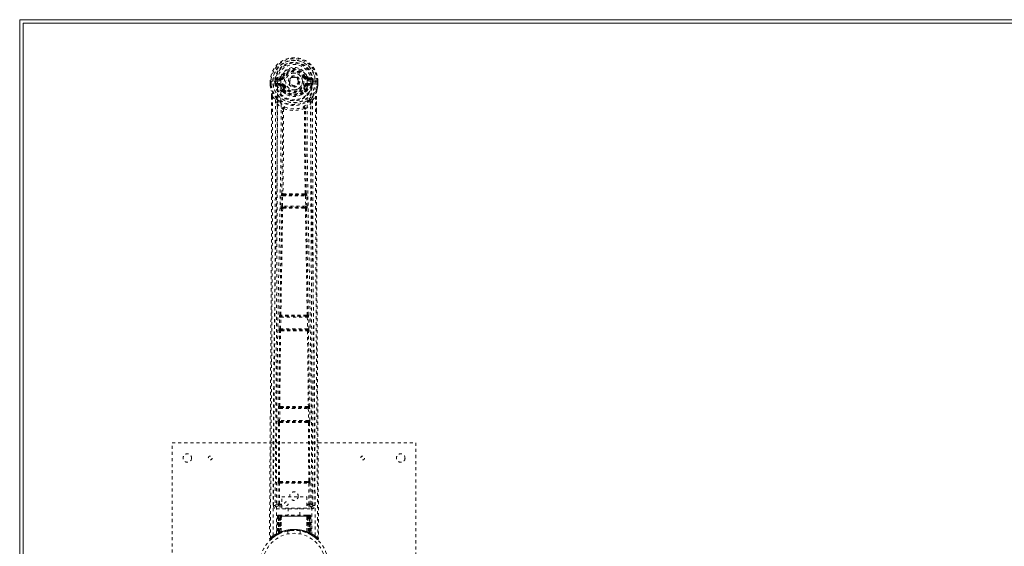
# Model space of a CAD drawing. Header units: inches. Extents: x 6.8 to 78.3, y 17.1 to 52.9.
# Tile 2 of 4: x 6.8 to 39.1, y 35.6 to 52.9. Entities that reach past the tile are written whole.
import ezdxf

# ---------------------------------------------------------------- set-up
doc = ezdxf.new("R2010")
doc.units = ezdxf.units.IN
doc.header["$MEASUREMENT"] = 0
doc.linetypes.add('SLD-Dashed', pattern=[0.075, 0.05, -0.025])
doc.linetypes.add('SLD-Solid', pattern=[0])

msp = doc.modelspace()

# ---------------------------------------------------------------- linework, layer by layer
at = {"color": 7, "linetype": 'SLD-Solid', "lineweight": 15}
for p, q in [((6.773, 52.885), (6.773, 17.135)), ((78.273, 52.885), (6.773, 52.885)), ((6.892, 52.767), (6.892, 17.253)), ((78.155, 52.767), (6.892, 52.767)), ((6.892, 52.767), (6.892, 17.253)), ((78.155, 52.767), (6.892, 52.767))]:
    msp.add_line(p, q, dxfattribs=at)
at = {"color": 7, "linetype": 'SLD-Dashed', "lineweight": 0}
for p, q in [((15.405, 51.014), (15.35, 51.037)), ((14.994, 50.865), (14.995, 50.747)), ((14.994, 50.864), (14.995, 50.747)), ((14.998, 50.864), (14.994, 50.864)), ((14.995, 50.747), (14.995, 50.743)), ((15.051, 50.864), (14.998, 50.864)), ((15.023, 50.864), (15.024, 50.747)), ((15.074, 50.864), (15.051, 50.864)), ((15.077, 50.864), (15.074, 50.864)), ((15.225, 50.864), (15.077, 50.864)), ((15.145, 50.791), (15.145, 50.864)), ((15.175, 50.792), (15.145, 50.791)), ((15.145, 50.791), (15.145, 50.791)), ((15.18, 50.864), (15.175, 50.864)), ((15.175, 50.864), (15.175, 50.793)), ((15.175, 50.792), (15.181, 50.773)), ((15.18, 50.787), (15.18, 50.864)), ((15.181, 50.773), (15.18, 50.787)), ((15.187, 50.749), (15.19, 50.746)), ((15.2, 50.735), (15.19, 50.746)), ((15.317, 51.01), (15.198, 50.986)), ((15.2, 50.735), (15.315, 50.714)), ((15.215, 50.798), (15.215, 50.768)), ((15.215, 50.798), (15.345, 50.798)), ((15.345, 50.743), (15.215, 50.768)), ((15.215, 50.768), (15.345, 50.768)), ((15.228, 50.95), (15.345, 50.971)), ((15.228, 50.95), (15.228, 50.92)), ((15.345, 50.95), (15.228, 50.95)), ((15.345, 50.92), (15.228, 50.92)), ((15.345, 50.971), (15.345, 50.95)), ((15.345, 50.92), (15.345, 50.95)), ((15.345, 50.798), (15.345, 50.768)), ((15.345, 50.743), (15.345, 50.768)), ((15.427, 50.714), (15.4, 50.702)), ((15.405, 51.014), (15.427, 51.005)), ((15.93, 50.859), (15.929, 50.844)), ((15.93, 50.868), (15.93, 50.859)), ((16.12, 51.005), (16.142, 51.014)), ((16.147, 50.702), (16.12, 50.714)), ((16.202, 50.971), (16.319, 50.95)), ((16.202, 50.971), (16.202, 50.95)), ((16.319, 50.95), (16.202, 50.95)), ((16.202, 50.92), (16.202, 50.95)), ((16.319, 50.92), (16.202, 50.92)), ((16.202, 50.798), (16.202, 50.768)), ((16.202, 50.798), (16.331, 50.798)), ((16.331, 50.768), (16.202, 50.743)), ((16.202, 50.743), (16.202, 50.768)), ((16.202, 50.768), (16.331, 50.768)), ((16.349, 50.986), (16.23, 51.01)), ((16.232, 50.714), (16.347, 50.735)), ((16.319, 50.92), (16.319, 50.95)), ((16.47, 50.864), (16.322, 50.864)), ((16.331, 50.768), (16.331, 50.798)), ((16.357, 50.746), (16.347, 50.735)), ((16.347, 50.735), (16.347, 50.735)), ((16.347, 50.735), (16.347, 50.735)), ((16.357, 50.746), (16.36, 50.749)), ((16.366, 50.787), (16.367, 50.864)), ((16.372, 50.792), (16.366, 50.773)), ((16.366, 50.773), (16.366, 50.787)), ((16.367, 50.864), (16.372, 50.864)), ((16.372, 50.792), (16.368, 50.767)), ((16.372, 50.793), (16.372, 50.864)), ((16.402, 50.791), (16.372, 50.792)), ((16.402, 50.864), (16.402, 50.792)), ((16.402, 50.792), (16.402, 50.791)), ((16.473, 50.864), (16.47, 50.864)), ((16.496, 50.864), (16.473, 50.864)), ((16.549, 50.864), (16.496, 50.864)), ((16.523, 50.747), (16.523, 50.864)), ((16.553, 50.864), (16.549, 50.864)), ((16.552, 50.747), (16.553, 50.865)), ((16.553, 50.864), (16.552, 50.747)), ((16.552, 50.743), (16.552, 50.747)), ((15.396, 50.556), (15.395, 50.586)), ((15.413, 50.512), (15.402, 50.53)), ((15.419, 50.59), (15.419, 50.56)), ((16.128, 50.56), (16.128, 50.59)), ((16.145, 50.53), (16.134, 50.512)), ((16.151, 50.556), (16.152, 50.586)), ((15.037, 50.366), (15.037, 49.875)), ((15.067, 50.365), (15.163, 50.25)), ((15.163, 50.25), (15.223, 50.138)), ((16.324, 50.138), (16.384, 50.25)), ((16.384, 50.25), (16.48, 50.365)), ((16.51, 50.366), (16.51, 49.9)), ((15.395, 49.961), (15.395, 49.961)), ((15.432, 49.959), (15.432, 49.958)), ((16.115, 49.958), (16.115, 49.959)), ((16.152, 49.961), (16.152, 49.961)), ((15.374, 47.186), (15.37, 47.185)), ((16.177, 47.185), (16.173, 47.186)), ((15.346, 46.767), (15.357, 47.11)), ((15.357, 47.11), (15.358, 47.138)), ((15.391, 46.766), (15.401, 47.108)), ((15.401, 47.108), (16.146, 47.108)), ((15.414, 47.138), (15.418, 47.139)), ((16.133, 47.138), (15.414, 47.138)), ((16.129, 47.139), (16.133, 47.138)), ((16.146, 47.108), (16.156, 46.766)), ((16.19, 47.11), (16.189, 47.138)), ((16.201, 46.767), (16.19, 47.11)), ((15.366, 46.688), (15.354, 46.693)), ((16.156, 46.766), (15.391, 46.766)), ((15.41, 46.732), (15.399, 46.736)), ((15.399, 46.736), (16.148, 46.736)), ((16.148, 46.736), (16.137, 46.732)), ((16.181, 46.688), (16.193, 46.693)), ((15.287, 42.748), (15.295, 43.129)), ((15.295, 43.129), (15.296, 43.157)), ((15.307, 43.205), (15.305, 43.204)), ((15.331, 42.747), (15.34, 43.128)), ((15.34, 43.128), (16.207, 43.128)), ((15.349, 43.158), (15.352, 43.159)), ((16.198, 43.158), (15.349, 43.158)), ((16.195, 43.159), (16.198, 43.158)), ((16.207, 43.128), (16.216, 42.747)), ((16.242, 43.204), (16.24, 43.205)), ((16.252, 43.129), (16.251, 43.157)), ((16.26, 42.748), (16.252, 43.129)), ((15.293, 42.673), (15.299, 42.67)), ((16.216, 42.747), (15.331, 42.747)), ((15.344, 42.714), (15.338, 42.717)), ((15.338, 42.717), (16.209, 42.717)), ((15.349, 42.685), (15.349, 42.685)), ((16.198, 42.685), (16.198, 42.685)), ((16.209, 42.717), (16.203, 42.714)), ((16.248, 42.67), (16.254, 42.673)), ((15.256, 39.738), (15.261, 40.137)), ((15.261, 40.137), (15.262, 40.165)), ((15.272, 40.213), (15.27, 40.212)), ((15.301, 39.738), (15.306, 40.137)), ((15.306, 40.137), (16.241, 40.137)), ((15.314, 40.167), (15.317, 40.168)), ((16.233, 40.167), (15.314, 40.167)), ((16.23, 40.168), (16.233, 40.167)), ((16.241, 40.137), (16.246, 39.738)), ((16.277, 40.212), (16.275, 40.213)), ((16.286, 40.137), (16.285, 40.165)), ((16.291, 39.738), (16.286, 40.137)), ((16.246, 39.738), (15.301, 39.738)), ((15.259, 37.756), (15.268, 39.661)), ((15.263, 39.663), (15.268, 39.661)), ((15.292, 37.757), (15.301, 39.662)), ((15.312, 39.706), (15.308, 39.708)), ((15.308, 39.708), (16.239, 39.708)), ((15.317, 39.676), (15.317, 39.676)), ((16.23, 39.676), (16.23, 39.676)), ((16.239, 39.708), (16.234, 39.706)), ((16.246, 39.662), (16.255, 37.757)), ((16.279, 39.661), (16.284, 39.663)), ((16.288, 37.756), (16.279, 39.661)), ((11.773, 31.01), (11.773, 39.01)), ((11.773, 39.01), (19.773, 39.01)), ((19.773, 39.01), (19.773, 31.01)), ((15.247, 37.007), (15.25, 37.681)), ((15.259, 37.756), (15.258, 37.756)), ((15.291, 37.007), (15.294, 37.68)), ((15.294, 37.68), (16.253, 37.68)), ((15.302, 37.71), (15.303, 37.711)), ((15.302, 37.71), (16.245, 37.71)), ((16.244, 37.711), (16.245, 37.71)), ((16.253, 37.68), (16.256, 37.007)), ((16.289, 37.756), (16.288, 37.756)), ((16.3, 37.007), (16.297, 37.681)), ((15.376, 36.868), (15.376, 37.24)), ((15.376, 37.24), (16.188, 37.24)), ((16.188, 37.24), (16.188, 36.868)), ((15.154, 36.954), (15.155, 36.952)), ((15.155, 36.952), (15.155, 36.942)), ((15.199, 36.904), (15.199, 36.844)), ((15.376, 36.904), (15.199, 36.904)), ((15.199, 36.844), (16.348, 36.844)), ((15.307, 36.992), (15.307, 36.962)), ((15.307, 36.992), (15.376, 36.992)), ((15.307, 36.962), (15.376, 36.962)), ((16.188, 36.868), (15.376, 36.868)), ((15.578, 36.868), (15.578, 36.635)), ((15.968, 36.635), (15.968, 36.868)), ((16.188, 36.992), (16.24, 36.992)), ((16.188, 36.962), (16.24, 36.962)), ((16.348, 36.904), (16.188, 36.904)), ((16.24, 36.992), (16.24, 36.962)), ((16.3, 37.007), (16.256, 37.007)), ((16.348, 36.844), (16.348, 36.904)), ((16.392, 36.952), (16.392, 36.954)), ((16.392, 36.942), (16.392, 36.952)), ((15.227, 36.606), (15.206, 36)), ((15.24, 36.606), (15.219, 36.008)), ((15.24, 36.606), (15.227, 36.606)), ((15.259, 36.606), (15.238, 36.019)), ((15.261, 36.61), (15.239, 36.016)), ((15.325, 36.606), (15.259, 36.606)), ((15.266, 36.606), (15.265, 36.049)), ((15.266, 36.606), (16.281, 36.606)), ((15.267, 36.05), (15.266, 36.606)), ((15.28, 36.635), (15.27, 36.635)), ((15.279, 36.606), (15.279, 36.055)), ((15.28, 36.633), (15.28, 36.606)), ((16.268, 36.606), (15.28, 36.606)), ((15.343, 36.635), (15.288, 36.635)), ((15.297, 36.064), (15.298, 36.606)), ((15.298, 36.606), (16.249, 36.606)), ((15.306, 36.054), (15.325, 36.606)), ((15.327, 36.606), (15.308, 36.055)), ((15.325, 36.606), (15.327, 36.606)), ((15.349, 36.082), (15.354, 36.606)), ((15.357, 36.606), (15.352, 36.084)), ((15.357, 36.606), (15.354, 36.606)), ((15.364, 36.635), (15.357, 36.635)), ((16.19, 36.606), (15.357, 36.606)), ((16.183, 36.635), (15.364, 36.635)), ((16.19, 36.635), (16.183, 36.635)), ((16.194, 36.084), (16.19, 36.606)), ((16.192, 36.606), (16.19, 36.606)), ((16.192, 36.606), (16.198, 36.083)), ((16.258, 36.635), (16.204, 36.635)), ((16.239, 36.055), (16.22, 36.606)), ((16.22, 36.606), (16.222, 36.606)), ((16.222, 36.606), (16.241, 36.054)), ((16.288, 36.606), (16.222, 36.606)), ((16.249, 36.606), (16.249, 36.064)), ((16.249, 36.606), (16.249, 36.606)), ((16.277, 36.635), (16.267, 36.635)), ((16.268, 36.606), (16.268, 36.055)), ((16.281, 36.606), (16.28, 36.05)), ((16.282, 36.049), (16.281, 36.606)), ((16.288, 36.635), (16.288, 36.635)), ((16.308, 36.016), (16.288, 36.61)), ((16.288, 36.606), (16.309, 36.019)), ((16.293, 36.635), (16.29, 36.635)), ((16.307, 36.606), (16.328, 36.008)), ((16.32, 36.606), (16.307, 36.606)), ((16.32, 36.606), (16.341, 36)), ((14.967, 35.868), (14.997, 35.868)), ((15.017, 35.846), (15.118, 35.927)), ((15.127, 35.934), (15.23, 35.997)), ((15.191, 35.976), (15.205, 35.984)), ((15.206, 36), (15.219, 36.008)), ((15.223, 35.994), (15.289, 36.028)), ((15.238, 36.019), (15.306, 36.054)), ((15.278, 36.023), (15.265, 36.049)), ((15.28, 36.024), (15.267, 36.05)), ((15.289, 36.028), (15.291, 36.029)), ((15.293, 36.03), (15.291, 36.029)), ((15.308, 36.055), (15.306, 36.054)), ((15.309, 36.038), (15.311, 36.038)), ((15.349, 36.082), (15.352, 36.084)), ((15.351, 36.056), (15.356, 36.058)), ((15.573, 36.118), (15.573, 36.021)), ((15.973, 36.021), (15.973, 36.118)), ((16.191, 36.058), (16.195, 36.056)), ((16.194, 36.084), (16.198, 36.083)), ((16.236, 36.038), (16.238, 36.038)), ((16.241, 36.054), (16.239, 36.055)), ((16.241, 36.054), (16.309, 36.019)), ((16.268, 36.055), (16.256, 36.029)), ((16.256, 36.029), (16.258, 36.028)), ((16.258, 36.028), (16.324, 35.994)), ((16.28, 36.05), (16.267, 36.024)), ((16.282, 36.049), (16.269, 36.023)), ((16.328, 36.008), (16.341, 36)), ((16.337, 35.988), (16.35, 35.98)), ((16.342, 35.984), (16.356, 35.976))]:
    msp.add_line(p, q, dxfattribs=at)
at = {"color": 7, "linetype": 'SLD-Dashed', "lineweight": 0, "flags": 128}
for points in [[(15.343, 50.888), (15.349, 50.967), (15.372, 51.044), (15.412, 51.114), (15.467, 51.175), (15.533, 51.225), (15.608, 51.261), (15.689, 51.284), (15.773, 51.291), (15.858, 51.284), (15.939, 51.261), (16.014, 51.225), (16.08, 51.175), (16.135, 51.114), (16.175, 51.044), (16.198, 50.967), (16.204, 50.888)], [(14.994, 50.864), (14.994, 50.864), (14.995, 50.864), (14.997, 50.864), (15.001, 50.864), (15.005, 50.864), (15.011, 50.864), (15.017, 50.864), (15.023, 50.864)], [(15.024, 50.747), (15.018, 50.747), (15.012, 50.747), (15.006, 50.747), (15.001, 50.747), (14.998, 50.747), (14.995, 50.747), (14.994, 50.747), (14.995, 50.747)], [(14.995, 50.747), (15.007, 50.654), (15.023, 50.579)], [(14.995, 50.743), (14.996, 50.743), (14.998, 50.743), (15.001, 50.744), (15.004, 50.744), (15.009, 50.745), (15.013, 50.746), (15.019, 50.747), (15.024, 50.747)], [(14.995, 50.743), (15.006, 50.656), (15.025, 50.569)], [(15.085, 35.962), (15.087, 38.058), (15.098, 40.152), (15.12, 42.245), (15.153, 44.335), (15.176, 45.647), (15.2, 46.956), (15.219, 48.263), (15.23, 49.566), (15.226, 50.864)], [(15.175, 50.792), (15.175, 50.792), (15.175, 50.792)], [(15.18, 50.787), (15.197, 50.795), (15.215, 50.798)], [(15.228, 50.92), (15.205, 50.925), (15.185, 50.938)], [(15.194, 36.018), (15.195, 37.884), (15.205, 39.75), (15.224, 41.615), (15.251, 43.478), (15.279, 44.967), (15.308, 46.453), (15.334, 47.936), (15.348, 49.415), (15.343, 50.888)], [(15.343, 50.691), (15.329, 50.709), (15.315, 50.714)], [(15.454, 50.993), (15.449, 50.995), (15.444, 50.997), (15.439, 50.999), (15.435, 51.001), (15.432, 51.003), (15.429, 51.004), (15.427, 51.004), (15.427, 51.005)], [(15.454, 50.725), (15.449, 50.723), (15.444, 50.721), (15.439, 50.719), (15.435, 50.717), (15.432, 50.716), (15.429, 50.715), (15.427, 50.714), (15.427, 50.714)], [(16.093, 50.993), (16.098, 50.995), (16.103, 50.997), (16.108, 50.999), (16.112, 51.001), (16.115, 51.003), (16.118, 51.004), (16.119, 51.004), (16.12, 51.005)], [(16.093, 50.725), (16.098, 50.723), (16.103, 50.721), (16.108, 50.719), (16.112, 50.717), (16.115, 50.716), (16.118, 50.715), (16.119, 50.714), (16.12, 50.714)], [(16.204, 50.888), (16.199, 49.415), (16.213, 47.936), (16.239, 46.453), (16.268, 44.967), (16.296, 43.478), (16.323, 41.615), (16.342, 39.75), (16.352, 37.884), (16.353, 36.018)], [(16.204, 50.691), (16.218, 50.709), (16.232, 50.714)], [(16.462, 35.962), (16.46, 38.058), (16.449, 40.152), (16.427, 42.245), (16.394, 44.335), (16.371, 45.647), (16.347, 46.956), (16.327, 48.263), (16.317, 49.566), (16.321, 50.864)], [(16.362, 50.938), (16.342, 50.925), (16.319, 50.92)], [(16.331, 50.798), (16.35, 50.795), (16.366, 50.787)], [(16.372, 50.864), (16.376, 50.864), (16.382, 50.864), (16.392, 50.864), (16.402, 50.864)], [(16.372, 50.792), (16.372, 50.792), (16.372, 50.792)], [(16.522, 50.569), (16.539, 50.646), (16.552, 50.743)], [(16.523, 50.864), (16.53, 50.864), (16.536, 50.864), (16.542, 50.864), (16.546, 50.864), (16.55, 50.864), (16.552, 50.864), (16.553, 50.864), (16.553, 50.864)], [(16.552, 50.747), (16.553, 50.747), (16.552, 50.747), (16.549, 50.747), (16.545, 50.747), (16.541, 50.747), (16.535, 50.747), (16.529, 50.747), (16.523, 50.747)], [(16.552, 50.743), (16.551, 50.743), (16.549, 50.743), (16.546, 50.744), (16.543, 50.744), (16.538, 50.745), (16.533, 50.746), (16.528, 50.747), (16.523, 50.747)], [(16.552, 50.747), (16.54, 50.654), (16.524, 50.579)], [(15.023, 50.579), (15.023, 50.574), (15.025, 50.569)], [(15.205, 50.291), (15.105, 50.414), (15.025, 50.569)], [(15.395, 50.586), (15.368, 50.633), (15.343, 50.691)], [(15.413, 50.512), (15.49, 50.45), (15.542, 50.422)], [(16.005, 50.421), (16.057, 50.45), (16.134, 50.512)], [(16.099, 50.603), (16.124, 50.647), (16.147, 50.702)], [(16.152, 50.586), (16.179, 50.633), (16.204, 50.691)], [(16.342, 50.291), (16.442, 50.414), (16.522, 50.569)], [(16.522, 50.569), (16.524, 50.574), (16.524, 50.579)], [(15.067, 50.365), (15.069, 49.671), (15.07, 48.943), (15.069, 48.182), (15.068, 47.387), (15.066, 46.603), (15.063, 45.934), (15.06, 45.301), (15.057, 44.628), (15.053, 43.913), (15.051, 43.718), (15.05, 43.52), (15.049, 43.319), (15.048, 43.116), (15.047, 43), (15.045, 42.755), (15.044, 42.486), (15.041, 42.054), (15.037, 41.573), (15.034, 41.043), (15.029, 40.462), (15.027, 40.072), (15.024, 39.662), (15.021, 39.256), (15.018, 38.874), (15.015, 38.507), (15.011, 37.887), (15.007, 37.313), (15.003, 36.785), (15, 36.304), (14.997, 35.868)], [(15.037, 50.366), (15.037, 50.366), (15.038, 50.366), (15.041, 50.366), (15.044, 50.365), (15.048, 50.365), (15.054, 50.365), (15.06, 50.365), (15.067, 50.365)], [(15.039, 50.366), (15.04, 50.085), (15.04, 49.874)], [(15.163, 50.25), (15.164, 49.022), (15.162, 47.791), (15.158, 46.547), (15.152, 45.287), (15.145, 44.073), (15.137, 42.859), (15.136, 42.686), (15.134, 42.509), (15.133, 42.326), (15.132, 42.139), (15.13, 41.947), (15.129, 41.821), (15.128, 41.606), (15.126, 41.364), (15.124, 41.094), (15.122, 40.775), (15.119, 40.424), (15.116, 40.042), (15.114, 39.685), (15.111, 39.366), (15.11, 39.103), (15.108, 38.875), (15.106, 38.68), (15.106, 38.589), (15.105, 38.455), (15.104, 38.322), (15.103, 38.19), (15.102, 38.06), (15.098, 37.492), (15.094, 36.95)], [(15.223, 50.138), (15.219, 46.842), (15.201, 43.545), (15.178, 40.247), (15.154, 36.95)], [(15.223, 50.138), (15.302, 50.044), (15.395, 49.961)], [(15.301, 50.203), (15.31, 50.194), (15.316, 50.187)], [(16.152, 49.961), (16.245, 50.044), (16.324, 50.138)], [(16.231, 50.187), (16.237, 50.194), (16.246, 50.203)], [(16.393, 36.95), (16.369, 40.247), (16.346, 43.545), (16.328, 46.842), (16.324, 50.138)], [(16.453, 36.95), (16.448, 37.578), (16.444, 38.24), (16.442, 38.509), (16.44, 38.716), (16.439, 38.908), (16.437, 39.13), (16.435, 39.389), (16.433, 39.68), (16.431, 40.004), (16.428, 40.353), (16.426, 40.679), (16.424, 40.978), (16.422, 41.252), (16.418, 41.823), (16.413, 42.479), (16.408, 43.136), (16.404, 43.755), (16.4, 44.435), (16.393, 45.586), (16.388, 46.751), (16.384, 47.932), (16.383, 49.094), (16.384, 50.25)], [(16.48, 50.365), (16.478, 49.516), (16.477, 48.626), (16.478, 47.697), (16.481, 46.731), (16.484, 45.94), (16.487, 45.31), (16.49, 44.636), (16.494, 43.919), (16.495, 43.722), (16.497, 43.523), (16.498, 43.32), (16.499, 43.116), (16.5, 42.998), (16.502, 42.749), (16.503, 42.477), (16.506, 42.043), (16.51, 41.561), (16.513, 41.032), (16.518, 40.454), (16.52, 40.067), (16.523, 39.66), (16.527, 39.213), (16.53, 38.77), (16.533, 38.354), (16.536, 37.864), (16.539, 37.419), (16.542, 37.019), (16.545, 36.664), (16.547, 36.353), (16.549, 36.088), (16.55, 35.868)], [(16.48, 50.365), (16.487, 50.365), (16.493, 50.365), (16.499, 50.365), (16.503, 50.365), (16.506, 50.366), (16.509, 50.366), (16.51, 50.366), (16.51, 50.366)], [(16.507, 49.9), (16.507, 50.083), (16.508, 50.366)], [(15.037, 49.875), (15.036, 46.742), (15.018, 43.118), (14.992, 39.493), (14.967, 35.868)], [(15.374, 47.186), (15.391, 48.571), (15.397, 49.953)], [(15.442, 49.969), (15.438, 49.978), (15.431, 49.985), (15.423, 49.989), (15.415, 49.99), (15.407, 49.987), (15.401, 49.981), (15.397, 49.972), (15.395, 49.961)], [(15.432, 49.958), (15.427, 48.576), (15.409, 47.19)], [(15.442, 49.969), (15.436, 49.965), (15.433, 49.962), (15.432, 49.96), (15.432, 49.959)], [(16.152, 49.961), (16.15, 49.972), (16.146, 49.981), (16.14, 49.987), (16.132, 49.99), (16.124, 49.989), (16.116, 49.985), (16.109, 49.978), (16.105, 49.969)], [(16.115, 49.959), (16.115, 49.96), (16.114, 49.962), (16.111, 49.965), (16.105, 49.969)], [(16.138, 47.19), (16.12, 48.576), (16.115, 49.958)], [(16.173, 47.186), (16.156, 48.571), (16.15, 49.953)], [(16.51, 49.9), (16.511, 46.742), (16.529, 43.118), (16.555, 39.493), (16.58, 35.868)], [(15.409, 47.19), (15.4, 47.184), (15.393, 47.177), (15.389, 47.168), (15.389, 47.16), (15.392, 47.152), (15.399, 47.145), (15.408, 47.141), (15.418, 47.139)], [(16.129, 47.139), (16.139, 47.141), (16.148, 47.145), (16.155, 47.152), (16.158, 47.16), (16.158, 47.168), (16.154, 47.177), (16.147, 47.184), (16.138, 47.19)], [(15.357, 47.11), (15.358, 47.11), (15.362, 47.109), (15.366, 47.109), (15.372, 47.109), (15.378, 47.109), (15.385, 47.109), (15.393, 47.108), (15.401, 47.108)], [(15.414, 47.138), (15.414, 47.138), (15.414, 47.138), (15.414, 47.138), (15.412, 47.137), (15.41, 47.136), (15.406, 47.129), (15.403, 47.12), (15.402, 47.114), (15.401, 47.108)], [(16.146, 47.108), (16.145, 47.114), (16.144, 47.12), (16.141, 47.129), (16.137, 47.136), (16.133, 47.138), (16.133, 47.138), (16.133, 47.138)], [(16.146, 47.108), (16.154, 47.108), (16.162, 47.109), (16.169, 47.109), (16.175, 47.109), (16.181, 47.109), (16.185, 47.109), (16.188, 47.11), (16.19, 47.11)], [(15.307, 43.205), (15.336, 44.948), (15.366, 46.688)], [(15.341, 43.207), (15.37, 44.951), (15.401, 46.692)], [(15.346, 46.767), (15.348, 46.767), (15.351, 46.767), (15.356, 46.767), (15.361, 46.767), (15.368, 46.767), (15.375, 46.767), (15.383, 46.766), (15.391, 46.766)], [(15.41, 46.732), (15.401, 46.731), (15.393, 46.727), (15.387, 46.722), (15.384, 46.716), (15.384, 46.709), (15.387, 46.703), (15.393, 46.697), (15.401, 46.692)], [(15.391, 46.766), (15.39, 46.76), (15.391, 46.755), (15.391, 46.75), (15.392, 46.745), (15.395, 46.739), (15.399, 46.736)], [(16.146, 46.692), (16.154, 46.697), (16.159, 46.703), (16.163, 46.709), (16.163, 46.716), (16.16, 46.722), (16.154, 46.727), (16.146, 46.731), (16.137, 46.732)], [(16.146, 46.692), (16.177, 44.951), (16.206, 43.207)], [(16.148, 46.736), (16.152, 46.739), (16.155, 46.745), (16.156, 46.75), (16.156, 46.755), (16.157, 46.76), (16.156, 46.766)], [(16.156, 46.766), (16.164, 46.766), (16.172, 46.767), (16.179, 46.767), (16.186, 46.767), (16.191, 46.767), (16.196, 46.767), (16.199, 46.767), (16.201, 46.767)], [(16.24, 43.205), (16.211, 44.948), (16.181, 46.688)], [(15.295, 43.129), (15.296, 43.129), (15.3, 43.129), (15.304, 43.128), (15.31, 43.128), (15.316, 43.128), (15.323, 43.128), (15.331, 43.128), (15.34, 43.128)], [(15.341, 43.207), (15.332, 43.202), (15.326, 43.195), (15.322, 43.186), (15.322, 43.178), (15.326, 43.17), (15.332, 43.164), (15.341, 43.16), (15.352, 43.159)], [(16.195, 43.159), (16.206, 43.16), (16.215, 43.164), (16.221, 43.17), (16.225, 43.178), (16.225, 43.186), (16.221, 43.195), (16.215, 43.202), (16.206, 43.207)], [(16.207, 43.128), (16.206, 43.139), (16.204, 43.149), (16.201, 43.155), (16.198, 43.158), (16.198, 43.158)], [(16.207, 43.128), (16.223, 43.128), (16.237, 43.128), (16.248, 43.129), (16.252, 43.129)], [(15.272, 40.213), (15.284, 41.442), (15.299, 42.67)], [(15.287, 42.748), (15.288, 42.748), (15.291, 42.747), (15.296, 42.747), (15.301, 42.747), (15.308, 42.747), (15.315, 42.747), (15.323, 42.747), (15.331, 42.747)], [(15.305, 40.214), (15.317, 41.443), (15.333, 42.672)], [(15.344, 42.714), (15.334, 42.712), (15.326, 42.709), (15.32, 42.704), (15.316, 42.697), (15.316, 42.69), (15.319, 42.683), (15.325, 42.676), (15.333, 42.672)], [(16.214, 42.672), (16.222, 42.676), (16.228, 42.683), (16.231, 42.69), (16.231, 42.697), (16.227, 42.704), (16.221, 42.709), (16.213, 42.712), (16.203, 42.714)], [(16.214, 42.672), (16.23, 41.443), (16.242, 40.214)], [(16.216, 42.747), (16.224, 42.747), (16.232, 42.747), (16.239, 42.747), (16.246, 42.747), (16.251, 42.747), (16.256, 42.747), (16.259, 42.748), (16.26, 42.748)], [(16.275, 40.213), (16.263, 41.442), (16.248, 42.67)], [(15.261, 40.137), (15.263, 40.137), (15.266, 40.137), (15.27, 40.137), (15.276, 40.137), (15.282, 40.137), (15.29, 40.137), (15.298, 40.137), (15.306, 40.137)], [(15.305, 40.214), (15.296, 40.209), (15.29, 40.202), (15.287, 40.194), (15.287, 40.186), (15.291, 40.179), (15.297, 40.173), (15.306, 40.169), (15.317, 40.168)], [(16.23, 40.168), (16.241, 40.169), (16.25, 40.173), (16.256, 40.179), (16.26, 40.186), (16.26, 40.194), (16.257, 40.202), (16.251, 40.209), (16.242, 40.214)], [(16.241, 40.137), (16.257, 40.137), (16.271, 40.137), (16.282, 40.137), (16.286, 40.137)], [(15.256, 39.738), (15.258, 39.738), (15.261, 39.738), (15.265, 39.738), (15.271, 39.738), (15.277, 39.738), (15.285, 39.738), (15.293, 39.738), (15.301, 39.738)], [(16.246, 39.738), (16.254, 39.738), (16.262, 39.738), (16.269, 39.738), (16.276, 39.738), (16.282, 39.738), (16.286, 39.738), (16.289, 39.738), (16.291, 39.738)], [(15.312, 39.706), (15.303, 39.704), (15.294, 39.701), (15.288, 39.695), (15.284, 39.689), (15.284, 39.681), (15.287, 39.674), (15.293, 39.667), (15.301, 39.662)], [(16.246, 39.662), (16.254, 39.667), (16.26, 39.674), (16.263, 39.681), (16.263, 39.689), (16.259, 39.695), (16.253, 39.701), (16.244, 39.704), (16.234, 39.706)], [(15.25, 37.681), (15.251, 37.681), (15.254, 37.681), (15.259, 37.681), (15.264, 37.681), (15.271, 37.681), (15.278, 37.681), (15.286, 37.681), (15.294, 37.68)], [(15.292, 37.757), (15.283, 37.752), (15.277, 37.745), (15.274, 37.737), (15.275, 37.729), (15.278, 37.722), (15.284, 37.716), (15.293, 37.712), (15.303, 37.711)], [(15.31, 37.742), (15.54, 37.742), (15.773, 37.742), (16.007, 37.742), (16.237, 37.742)], [(15.317, 37.712), (15.428, 37.712), (15.541, 37.712), (15.654, 37.712), (15.767, 37.712), (15.895, 37.712), (16.021, 37.712), (16.13, 37.712), (16.23, 37.712)], [(16.244, 37.711), (16.254, 37.712), (16.263, 37.716), (16.269, 37.722), (16.272, 37.729), (16.273, 37.737), (16.269, 37.745), (16.263, 37.752), (16.255, 37.757)], [(16.253, 37.68), (16.261, 37.681), (16.269, 37.681), (16.276, 37.681), (16.283, 37.681), (16.288, 37.681), (16.293, 37.681), (16.296, 37.681), (16.297, 37.681)], [(15.247, 37.007), (15.177, 36.978), (15.156, 36.953)], [(15.199, 36.904), (15.222, 36.933), (15.291, 36.962)], [(15.247, 37.007), (15.248, 37.007), (15.251, 37.007), (15.256, 37.007), (15.261, 37.007), (15.268, 37.007), (15.275, 37.007), (15.283, 37.007), (15.291, 37.007)], [(15.291, 37.007), (15.28, 37.004), (15.271, 36.998), (15.265, 36.991), (15.263, 36.982), (15.265, 36.974), (15.271, 36.968), (15.28, 36.963), (15.291, 36.962)], [(16.256, 36.962), (16.267, 36.963), (16.276, 36.968), (16.282, 36.974), (16.284, 36.982), (16.282, 36.991), (16.276, 36.998), (16.267, 37.004), (16.256, 37.007)], [(16.256, 36.962), (16.325, 36.933), (16.348, 36.904)], [(16.393, 36.95), (16.37, 36.978), (16.3, 37.007)], [(15.227, 36.606), (15.23, 36.606), (15.238, 36.606), (15.251, 36.606), (15.266, 36.606)], [(15.279, 36.606), (15.265, 36.606), (15.252, 36.606), (15.244, 36.606), (15.24, 36.606)], [(15.26, 36.614), (15.259, 36.612), (15.258, 36.606)], [(15.259, 36.606), (15.259, 36.606), (15.261, 36.606), (15.264, 36.606), (15.269, 36.606), (15.275, 36.606), (15.282, 36.606), (15.29, 36.606), (15.298, 36.606)], [(15.354, 36.606), (15.344, 36.606), (15.336, 36.606), (15.33, 36.606), (15.327, 36.606)], [(15.354, 36.606), (15.355, 36.612), (15.355, 36.617), (15.356, 36.622), (15.357, 36.627), (15.359, 36.63), (15.36, 36.633), (15.362, 36.635), (15.364, 36.635)], [(16.183, 36.635), (16.185, 36.635), (16.187, 36.633), (16.188, 36.63), (16.19, 36.627), (16.191, 36.622), (16.192, 36.617), (16.192, 36.612), (16.192, 36.606)], [(16.22, 36.606), (16.217, 36.606), (16.211, 36.606), (16.203, 36.606), (16.192, 36.606)], [(16.249, 36.606), (16.257, 36.606), (16.265, 36.606), (16.272, 36.606), (16.278, 36.606), (16.283, 36.606), (16.286, 36.606), (16.288, 36.606), (16.288, 36.606)], [(16.307, 36.606), (16.303, 36.606), (16.295, 36.606), (16.282, 36.606), (16.268, 36.606)], [(16.281, 36.606), (16.296, 36.606), (16.309, 36.606), (16.317, 36.606), (16.32, 36.606)], [(15.262, 36.015), (15.27, 36.02), (15.277, 36.025)], [(15.351, 36.056), (15.353, 36.057), (15.353, 36.058), (15.354, 36.061), (15.354, 36.064), (15.353, 36.068), (15.352, 36.073), (15.351, 36.077), (15.349, 36.082)], [(15.536, 36.111), (15.557, 36.117), (15.559, 36.117)], [(15.576, 36.118), (15.575, 36.117), (15.593, 36.121), (15.63, 36.126), (15.685, 36.132), (15.749, 36.135), (15.773, 36.135)], [(16.195, 36.056), (16.194, 36.057), (16.193, 36.059), (16.193, 36.061), (16.193, 36.064), (16.194, 36.068), (16.195, 36.073), (16.196, 36.078), (16.198, 36.083)], [(16.27, 36.025), (16.277, 36.02), (16.285, 36.015)], [(16.319, 35.997), (16.326, 35.996), (16.331, 36), (16.336, 36.006)], [(16.532, 35.848), (16.539, 35.845), (16.547, 35.842), (16.555, 35.842), (16.563, 35.843), (16.57, 35.846), (16.575, 35.852), (16.579, 35.858), (16.58, 35.866)], [(16.58, 35.868), (16.58, 35.869), (16.578, 35.869), (16.572, 35.868), (16.562, 35.868), (16.556, 35.868), (16.55, 35.868)]]:
    msp.add_lwpolyline(points, dxfattribs=at)
at = {"color": 7, "linetype": 'SLD-Dashed', "lineweight": 0}
for centre, radius in [((15.773, 50.859), 0.7), ((15.773, 50.859), 0.69), ((15.773, 50.859), 0.623), ((15.773, 50.859), 0.32), ((15.773, 50.859), 0.275), ((15.773, 50.859), 0.188), ((15.773, 50.859), 0.157), ((15.773, 50.859), 0.142), ((15.773, 50.859), 0.14), ((15.773, 50.859), 0.138), ((12.273, 38.51), 0.14), ((13.023, 38.51), 0.0625), ((18.023, 38.51), 0.0625), ((19.273, 38.51), 0.14), ((15.773, 37.26), 0.14), ((15.523, 37.01), 0.0625), ((15.773, 35.01), 1.125), ((15.773, 35.01), 1.03)]:
    msp.add_circle(centre, radius, dxfattribs=at)
for centre, radius, start, end in [((15.773, 50.859), 0.78, 0, 179.6393), ((15.773, 50.859), 0.78, 0.3688, 179.6312), ((15.773, 50.859), 0.75, 0.3648, 179.6352), ((15.773, 50.859), 0.629, 0.4518, 179.5482), ((15.773, 50.859), 0.599, 0.4517, 179.5483), ((15.773, 50.868), 0.548, 359.591, 180.409), ((15.308, 51.054), 0.0455, 281.3748, 337.4506), ((15.773, 50.859), 0.459, 22.774, 157.226), ((15.773, 50.859), 0.4, 22.774, 157.226), ((15.773, 50.859), 0.376, 22.774, 157.226), ((15.773, 50.859), 0.346, 22.7743, 157.2257), ((15.773, 50.859), 0.275, 89.9998, 270.0002), ((15.773, 50.859), 0.275, 269.9998, 90.0002), ((16.607, 49.985), 1.129, 111.2686, 114.28), ((16.239, 51.054), 0.0454, 202.4617, 258.7128), ((15.024, 50.747), 0.03, 180.3597, 185.4274), ((15.773, 50.859), 0.787, 188.4818, 351.5182), ((15.773, 50.859), 0.758, 188.4818, 351.5182), ((15.166, 51.654), 0.791, 268.4768, 270.6249), ((15.773, 50.859), 0.632, 186.2253, 353.7747), ((15.773, 50.859), 0.602, 186.4272, 349.3929), ((15.773, 50.859), 0.593, 172.3909, 179.5504), ((15.257, 50.78), 0.0768, 185.3388, 203.2251), ((15.389, 50.91), 0.206, 158.34, 172.3436), ((15.215, 50.738), 0.0305, 89.0204, 157.2883), ((15.636, 50.949), 0.491, 204.4634, 242.9728), ((15.227, 50.98), 0.0299, 167.8922, 271.9537), ((15.578, 50.953), 0.436, 209.9195, 245.3127), ((15.34, 50.607), 0.281, 89.357, 113.9482), ((15.345, 51.001), 0.0301, 162.3493, 268.5792), ((15.345, 50.714), 0.0299, 91.0397, 179.1248), ((15.373, 50.686), 0.031, 31.8106, 169.9491), ((15.339, 51.042), 0.0714, 274.7475, 337.1391), ((15.345, 51.039), 0.089, 270, 337.226), ((15.345, 51.039), 0.119, 269.9992, 337.2275), ((15.345, 50.679), 0.119, 22.7725, 90.0008), ((15.345, 50.679), 0.089, 22.774, 90), ((15.339, 50.679), 0.0651, 21.3258, 85.0675), ((15.773, 50.859), 0.376, 202.774, 337.226), ((15.773, 50.859), 0.346, 202.7743, 337.2257), ((15.773, 50.859), 0.157, 245.086, 290.1115), ((16.202, 51.039), 0.119, 202.7737, 270.0007), ((16.202, 50.679), 0.119, 89.9993, 157.2263), ((16.202, 51.039), 0.089, 202.774, 270), ((16.202, 50.679), 0.089, 90, 157.226), ((15.912, 50.948), 0.489, 296.9327, 335.6186), ((16.208, 51.042), 0.0714, 202.8735, 265.2399), ((16.208, 50.679), 0.0651, 94.9281, 158.6787), ((16.174, 50.686), 0.031, 10.0502, 148.1938), ((15.969, 50.953), 0.437, 294.7124, 330.0429), ((16.201, 51.001), 0.0301, 271.4575, 17.614), ((16.202, 50.713), 0.03, 0.9483, 88.8871), ((16.204, 50.593), 0.295, 66.6415, 90.0537), ((16.32, 50.98), 0.0299, 268.0463, 12.1078), ((16.332, 50.738), 0.0305, 22.7117, 90.9838), ((16.158, 50.91), 0.206, 7.6564, 21.66), ((16.259, 50.787), 0.108, 339.37, 352.066), ((15.773, 50.859), 0.593, 0.4496, 7.6091), ((13.825, 50.393), 1.212, 358.7187, 8.8305), ((11.365, 49.708), 3.76, 10.0615, 13.2271), ((15.426, 50.583), 0.0305, 42.6509, 174.2969), ((15.417, 50.531), 0.0583, 88.208, 111.6871), ((15.439, 50.552), 0.044, 174.8449, 210.5414), ((15.417, 50.502), 0.0585, 88.1996, 111.6005), ((15.839, 50.856), 0.466, 199.2252, 212.8205), ((15.454, 50.505), 0.0414, 126.9791, 169.7744), ((15.449, 50.563), 0.0406, 91.2064, 138.2198), ((15.773, 50.87), 0.452, 218.3128, 321.6872), ((15.451, 50.561), 0.0322, 181.2667, 226.7767), ((15.773, 50.894), 0.496, 225.9956, 314.0044), ((15.773, 50.853), 0.41, 217.5697, 322.4303), ((15.773, 50.839), 0.477, 240.9741, 299.0073), ((16.121, 50.583), 0.0305, 5.7022, 137.35), ((16.098, 50.563), 0.0406, 41.7802, 88.7936), ((16.096, 50.561), 0.0322, 313.2005, 358.7562), ((16.092, 50.504), 0.0423, 10.6832, 52.5511), ((16.13, 50.531), 0.0583, 68.3129, 91.792), ((16.13, 50.502), 0.0584, 68.3836, 91.8164), ((16.108, 50.552), 0.044, 329.551, 5.1638), ((20.184, 49.708), 3.762, 166.7736, 169.9375), ((17.721, 50.393), 1.212, 171.1663, 181.2833), ((15.762, 49.666), 0.837, 131.7232, 135.7266), ((16.743, 51.862), 2.199, 225.6118, 228.9943), ((15.283, 50.136), 0.0608, 58.051, 177.754), ((16.04, 50.695), 0.885, 215.0193, 230.1579), ((15.507, 50.695), 0.885, 309.8458, 324.979), ((16.264, 50.136), 0.0608, 2.2677, 121.9272), ((14.804, 51.862), 2.199, 311.0057, 314.3882), ((15.784, 49.665), 0.837, 44.275, 48.2752), ((15.455, 49.958), 0.0608, 72.7847, 176.5532), ((15.384, 49.954), 0.0129, 353.7347, 34.0886), ((15.428, 49.867), 0.0911, 87.6233, 110.3338), ((15.523, 49.949), 0.0829, 126.7492, 166.3288), ((15.773, 50.875), 0.965, 249.9314, 290.0881), ((15.773, 50.804), 0.843, 249.1447, 290.86), ((16.092, 49.958), 0.0608, 3.448, 107.2157), ((16.024, 49.949), 0.0829, 13.6672, 53.2588), ((16.119, 49.867), 0.0911, 69.6667, 92.3739), ((16.164, 49.954), 0.0139, 147.4161, 184.7605), ((15.443, 47.142), 0.0845, 149.4126, 182.729), ((15.415, 47.183), 0.0451, 178.3736, 269.1301), ((15.403, 47.084), 0.106, 86.425, 105.8449), ((15.419, 47.185), 0.0451, 178.3396, 269.1203), ((15.43, 47.196), 0.0218, 195.962, 264.9599), ((15.773, 13.524), 33.652, 89.4124, 90.5876), ((15.483, 47.166), 0.0557, 171.8612, 207.4043), ((16.063, 47.166), 0.0557, 332.5963, 8.1277), ((16.116, 47.196), 0.0225, 276.3367, 342.7964), ((16.128, 47.185), 0.0451, 270.884, 1.6562), ((16.132, 47.183), 0.0451, 270.8698, 1.6234), ((16.144, 47.084), 0.106, 74.1551, 93.575), ((16.104, 47.142), 0.0844, 357.2601, 30.5935), ((15.433, 47.041), 0.0991, 89.152, 98.2712), ((15.773, 13.381), 33.761, 89.4239, 90.5761), ((16.114, 47.033), 0.108, 82.0992, 90.4809), ((15.497, 46.746), 0.152, 171.7454, 200.3893), ((15.399, 46.691), 0.0451, 90.7421, 177.9982), ((15.411, 46.687), 0.0451, 90.7798, 177.9025), ((15.395, 46.581), 0.111, 86.5357, 104.9323), ((15.419, 46.686), 0.0187, 96.6547, 161.114), ((15.421, 46.8), 0.0694, 261.1367, 271.2256), ((15.458, 46.709), 0.0416, 148.4196, 186.6588), ((15.773, 82.439), 35.737, 269.428, 270.572), ((15.773, 80.084), 33.355, 269.3973, 270.6027), ((16.126, 46.8), 0.0692, 268.7662, 278.8759), ((16.089, 46.709), 0.0416, 353.3412, 31.5804), ((16.129, 46.687), 0.018, 17.5673, 84.6418), ((16.136, 46.687), 0.0451, 2.0914, 89.2263), ((16.152, 46.581), 0.111, 75.0691, 93.4629), ((16.148, 46.691), 0.0451, 2.005, 89.2547), ((16.05, 46.746), 0.152, 339.613, 8.2523), ((15.404, 43.161), 0.108, 156.9271, 182.5664), ((15.35, 43.203), 0.0451, 178.9469, 269.4397), ((15.334, 43.057), 0.15, 87.1296, 100.1659), ((15.352, 43.204), 0.0451, 178.9414, 269.4289), ((15.377, 43.132), 0.0377, 137.3744, 186.7563), ((15.361, 43.213), 0.0208, 195.7387, 264.8154), ((15.365, 43.072), 0.0882, 89.3825, 98.6653), ((15.773, 9.186), 34.009, 89.3019, 90.6981), ((15.405, 43.185), 0.046, 171.1077, 212.9153), ((15.773, 9.486), 33.676, 89.3066, 90.6934), ((16.142, 43.185), 0.046, 327.0906, 8.8784), ((16.182, 43.079), 0.0805, 80.8845, 91.0703), ((16.185, 43.213), 0.0215, 276.4418, 342.9968), ((16.195, 43.204), 0.0451, 270.5682, 1.0645), ((16.197, 43.203), 0.0451, 270.5617, 1.0518), ((16.213, 43.057), 0.15, 79.832, 92.8721), ((16.143, 43.161), 0.108, 357.4462, 23.0613), ((15.482, 42.726), 0.197, 173.7249, 195.7334), ((15.338, 42.672), 0.0451, 90.5135, 178.5605), ((15.344, 42.669), 0.0451, 90.5368, 178.5368), ((15.326, 42.509), 0.163, 87.4364, 99.3597), ((15.366, 42.738), 0.0358, 166.323, 216.9753), ((15.351, 42.666), 0.0194, 96.5839, 161.4779), ((15.355, 42.779), 0.0666, 260.6105, 271.2244), ((15.388, 42.69), 0.0389, 144.1876, 187.7433), ((15.773, 77.953), 35.271, 269.3109, 270.6891), ((15.773, 76.118), 33.408, 269.2843, 270.7157), ((16.192, 42.776), 0.0633, 268.5067, 279.6614), ((16.159, 42.69), 0.0389, 352.2642, 35.7969), ((16.196, 42.666), 0.0188, 17.2553, 84.6616), ((16.203, 42.669), 0.0451, 1.4572, 89.4662), ((16.181, 42.738), 0.0358, 323.0375, 13.6643), ((16.209, 42.672), 0.0451, 1.4347, 89.4882), ((16.221, 42.509), 0.163, 80.6382, 92.5652), ((16.065, 42.726), 0.197, 344.2602, 6.2779), ((15.373, 40.171), 0.111, 158.2647, 183.0445), ((15.315, 40.212), 0.0451, 179.52, 269.4706), ((15.298, 39.986), 0.229, 88.2469, 96.5689), ((15.317, 40.213), 0.0451, 179.5161, 269.4662), ((15.325, 40.22), 0.0205, 196.4116, 264.6282), ((15.344, 40.142), 0.0382, 139.8181, 188.0222), ((15.328, 40.1), 0.069, 88.4815, 99.8426), ((15.364, 40.193), 0.0421, 170.8979, 215.8274), ((15.773, 5.985), 34.218, 89.2454, 90.7547), ((15.773, 6.592), 33.58, 89.2436, 90.7564), ((16.183, 40.193), 0.0421, 324.1725, 9.1017), ((16.218, 40.096), 0.0727, 80.4477, 91.2282), ((16.222, 40.221), 0.0213, 276.6895, 342.2729), ((16.23, 40.213), 0.0451, 270.5355, 0.4814), ((16.232, 40.212), 0.0451, 270.5241, 0.4823), ((16.203, 40.142), 0.0382, 351.9697, 40.1983), ((16.249, 39.986), 0.228, 83.4269, 91.7553), ((16.174, 40.171), 0.111, 356.9537, 21.7378), ((15.455, 39.719), 0.199, 174.3247, 196.0614), ((15.337, 39.73), 0.0366, 167.9762, 217.5424), ((16.21, 39.73), 0.0366, 322.4376, 12.0438), ((16.092, 39.719), 0.2, 343.9419, 5.6719), ((15.308, 39.663), 0.0451, 90.5084, 179.1222), ((15.313, 39.66), 0.0451, 90.5264, 179.117), ((15.294, 39.403), 0.26, 88.5693, 95.8619), ((15.32, 39.656), 0.0201, 96.8445, 161.2474), ((15.323, 39.77), 0.0658, 260.36, 271.2322), ((15.355, 39.681), 0.0382, 142.4358, 188.2861), ((15.773, 74.662), 34.989, 269.2532, 270.7468), ((15.773, 73.118), 33.416, 269.2308, 270.7692), ((16.224, 39.767), 0.0625, 268.4782, 279.9297), ((16.192, 39.681), 0.0382, 351.7139, 37.5642), ((16.228, 39.657), 0.0194, 17.4362, 84.4718), ((16.234, 39.66), 0.0451, 0.8834, 89.4733), ((16.239, 39.663), 0.0451, 0.8778, 89.4947), ((16.253, 39.403), 0.26, 84.1343, 91.4325), ((15.438, 37.697), 0.189, 161.9954, 184.9947), ((15.303, 37.755), 0.0451, 179.9306, 268.6421), ((15.286, 37.379), 0.378, 89.1504, 94.1293), ((15.304, 37.756), 0.0451, 179.927, 268.6403), ((15.311, 37.762), 0.0202, 195.8463, 264.9879), ((15.331, 37.687), 0.037, 140.5659, 189.8838), ((15.314, 37.646), 0.0658, 87.4853, 99.2687), ((15.349, 37.735), 0.0404, 170.2231, 216.176), ((16.198, 37.735), 0.0405, 323.8423, 9.7664), ((16.233, 37.64), 0.072, 81.2451, 91.9927), ((16.235, 37.764), 0.0214, 277.2224, 341.9958), ((16.243, 37.756), 0.0451, 271.3663, 0.0664), ((16.244, 37.755), 0.0451, 271.3579, 0.0694), ((16.212, 37.686), 0.0412, 352.7514, 36.7989), ((16.261, 37.389), 0.368, 85.8043, 90.916), ((16.109, 37.697), 0.189, 355.0041, 18.0058), ((15.144, 41.856), 4.906, 269.4216, 270.1223), ((15.199, 36.949), 0.105, 179.5855, 269.99), ((15.198, 36.947), 0.0425, 186.0904, 271.7535), ((15.292, 37.007), 0.0451, 179.8934, 269.5739), ((15.308, 37.009), 0.0168, 187.7531, 265.4512), ((15.304, 36.808), 0.154, 89.036, 94.7455), ((16.239, 37.009), 0.0164, 273.5286, 353.2583), ((16.242, 36.788), 0.174, 85.5855, 90.6336), ((16.255, 37.007), 0.0451, 270.4255, 0.0633), ((16.348, 36.949), 0.105, 270.0116, 0.4129), ((16.349, 36.947), 0.0425, 268.2421, 353.9171), ((16.403, 41.854), 4.905, 269.8776, 270.5785), ((15.257, 36.605), 0.03, 90.0048, 178.0058), ((15.309, 36.537), 0.105, 114.0044, 139.1355), ((15.27, 36.605), 0.03, 113.8837, 178.0231), ((15.271, 36.603), 0.0317, 89.3228, 119.9552), ((15.289, 36.605), 0.03, 90.0645, 178.0673), ((15.294, 36.596), 0.0394, 84.2282, 144.813), ((15.293, 36.716), 0.0833, 255.4889, 260.9091), ((15.78, 36.613), 0.482, 177.3775, 180.8209), ((15.355, 36.605), 0.0299, 90.1828, 178.2102), ((15.357, 36.605), 0.0299, 90.1893, 178.2037), ((15.392, 36.613), 0.0354, 140.7732, 190.7226), ((16.155, 36.613), 0.0354, 349.2742, 39.2388), ((16.19, 36.605), 0.0299, 1.7898, 89.8172), ((16.192, 36.605), 0.0299, 1.7963, 89.8152), ((16.244, 36.588), 0.0478, 22.9947, 85.2676), ((14.554, 36.61), 1.695, 359.8727, 0.8517), ((16.258, 36.605), 0.03, 1.9327, 89.9355), ((16.255, 36.71), 0.0773, 279.4378, 285.0518), ((15.663, 36.613), 0.605, 359.3864, 1.9537), ((16.276, 36.604), 0.0314, 57.5217, 90.7119), ((16.245, 36.825), 0.195, 280.3899, 282.7037), ((16.277, 36.605), 0.03, 1.9868, 66.4927), ((16.29, 36.605), 0.03, 1.9988, 89.9906), ((16.289, 36.605), 0.0305, 2.345, 69.5984), ((15.763, 34.981), 1.192, 124.6562, 131.9416), ((14.997, 35.868), 0.03, 179.5976, 312.1623), ((15.773, 35.01), 1.157, 47.826, 132.172), ((15.105, 35.946), 0.134, 215.7543, 228.6278), ((15.764, 35.023), 1.112, 124.6174, 132.0565), ((15.758, 34.779), 1.361, 114.4626, 119.6063), ((15.115, 35.962), 0.03, 180.3232, 304.0495), ((15.773, 35.011), 1.127, 119.5318, 124.6629), ((15.176, 36.001), 0.03, 301.0966, 358.0134), ((15.773, 34.978), 1.19, 60.8756, 119.1244), ((15.235, 36.03), 0.043, 197.0195, 245.8021), ((15.189, 36.009), 0.0299, 300.3167, 358.0965), ((15.776, 35.005), 1.133, 118.6733, 120.3006), ((15.767, 35.371), 0.844, 126.5326, 131.7574), ((15.191, 35.996), 0.0187, 320.8929, 23.0572), ((15.773, 35.01), 1.127, 60.4663, 119.5337), ((15.748, 35.399), 0.806, 125.563, 130.9512), ((15.772, 35.013), 1.125, 114.3009, 119.2388), ((15.208, 36.02), 0.0299, 299.2632, 358.1965), ((15.21, 36.019), 0.0278, 298.0232, 1.587), ((15.759, 35.39), 0.817, 124.4243, 129.6452), ((15.773, 35.011), 1.155, 64.0067, 115.9933), ((15.773, 35.011), 1.155, 64.6487, 115.3509), ((15.328, 36.067), 0.0503, 193.5554, 226.9772), ((15.277, 36.055), 0.0297, 295.536, 358.524), ((15.278, 36.056), 0.0297, 295.4549, 358.5231), ((15.773, 35.011), 1.156, 65.6757, 114.3248), ((15.392, 36.096), 0.0996, 198.8733, 215.5548), ((15.735, 35.451), 0.74, 121.3933, 125.2424), ((15.773, 35.047), 1.12, 67.9156, 112.0845), ((15.323, 36.067), 0.0345, 344.8654, 31.0417), ((16.224, 36.067), 0.0345, 148.9472, 195.1461), ((15.812, 35.451), 0.74, 54.7584, 58.6217), ((16.166, 36.091), 0.0882, 323.2148, 342.0721), ((15.771, 35.005), 1.133, 60.7802, 65.6801), ((16.269, 36.056), 0.0297, 181.4751, 244.5396), ((16.27, 36.055), 0.0297, 181.4781, 244.4692), ((15.792, 35.396), 0.809, 50.332, 55.6014), ((15.797, 35.397), 0.81, 49.0611, 54.4243), ((15.782, 35.373), 0.84, 48.2337, 53.4785), ((15.821, 35.093), 1.032, 59.6523, 62.7002), ((16.332, 36.016), 0.0234, 171.7263, 234.8967), ((16.339, 36.02), 0.0299, 181.7982, 240.7421), ((16.004, 35.411), 0.665, 59.3306, 61.6801), ((16.358, 36.009), 0.0299, 181.896, 239.6908), ((16.312, 36.03), 0.043, 294.1954, 342.9842), ((15.774, 35.011), 1.127, 55.3375, 60.4678), ((16.371, 36.001), 0.03, 181.985, 238.8969), ((15.789, 34.779), 1.361, 60.3941, 65.537), ((16.432, 35.962), 0.03, 235.9261, 359.6905), ((15.783, 35.022), 1.112, 47.9404, 55.3815), ((15.785, 34.983), 1.19, 48.0518, 55.3491), ((16.55, 35.868), 0.03, 227.838, 0.4001), ((17.718, 34.789), 1.59, 137.2653, 138.346)]:
    msp.add_arc(centre, radius, start, end, dxfattribs=at)

doc.saveas('drawing.dxf')
